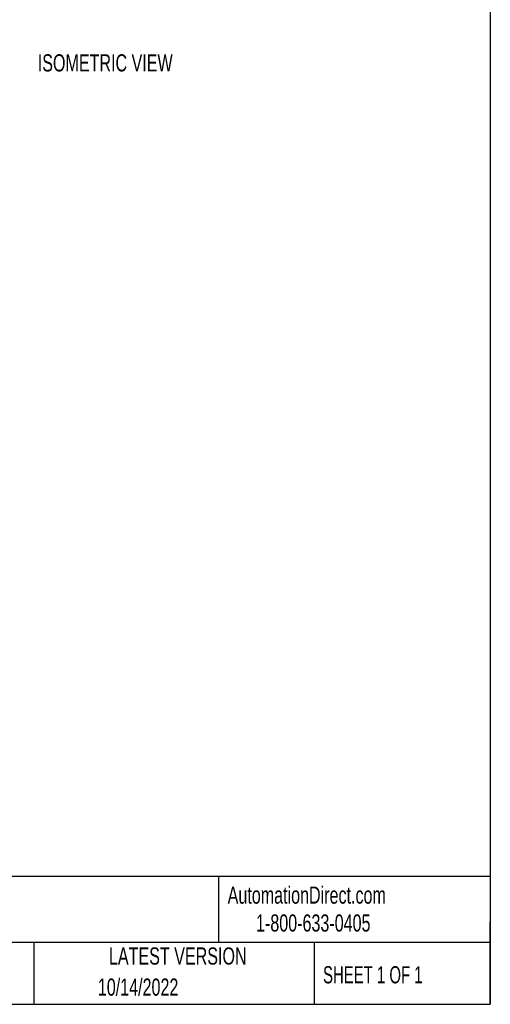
# Model space of a CAD drawing. Header units: millimetres. Extents: x 13 to 546, y 13 to 419.
# Tile 8 of 13: x 430 to 546, y 13 to 256. Entities that reach past the tile are written whole.
import ezdxf

# ---------------------------------------------------------------- set-up
doc = ezdxf.new("R2010")
doc.units = ezdxf.units.MM
doc.header["$LTSCALE"] = 2
doc.layers.add('TEXT', color=140, linetype='Continuous', lineweight=25)
doc.styles.add('SLDTEXTSTYLE0', font='TXT', dxfattribs={"width": 0.7})
doc.styles.add('SLDTEXTSTYLE1', font='TXT', dxfattribs={"width": 0.65})

msp = doc.modelspace()

# ---------------------------------------------------------------- linework, layer by layer
at = {"layer": 'TEXT'}
for p, q in [((546.1, 419.1), (546.1, 12.7)), ((546.1, 44.252), (12.7, 44.252)), ((479.151, 44.252), (479.151, 27.94)), ((546.1, 12.7), (546.1, 33.02)), ((546.1, 27.94), (12.7, 27.94)), ((433.624, 27.94), (433.624, 12.7)), ((502.697, 27.94), (502.697, 12.7)), ((12.7, 12.7), (546.1, 12.7))]:
    msp.add_line(p, q, dxfattribs=at)

# ---------------------------------------------------------------- texts
for s, insert, char_height, attachment_point, style in [('ISOMETRIC VIEW', (434.605, 246.992), 4.23333, 1, 'SLDTEXTSTYLE0'), ('AutomationDirect.com', (481.39, 41.753), 4.23333, 1, 'SLDTEXTSTYLE0'), ('1-800-633-0405', (488.383, 34.874), 4.23333, 1, 'SLDTEXTSTYLE0'), ('LATEST VERSION', (469.104, 26.728), 4.23333, 2, 'SLDTEXTSTYLE0'), ('SHEET 1 OF 1', (504.883, 22.103), 4.23333, 1, 'SLDTEXTSTYLE1'), ('10/14/2022', (459.328, 19.061), 4.2333, 2, 'SLDTEXTSTYLE0')]:
    msp.add_mtext(s, dxfattribs=dict(at, insert=insert, char_height=char_height, attachment_point=attachment_point, style=style))

doc.saveas('drawing.dxf')
